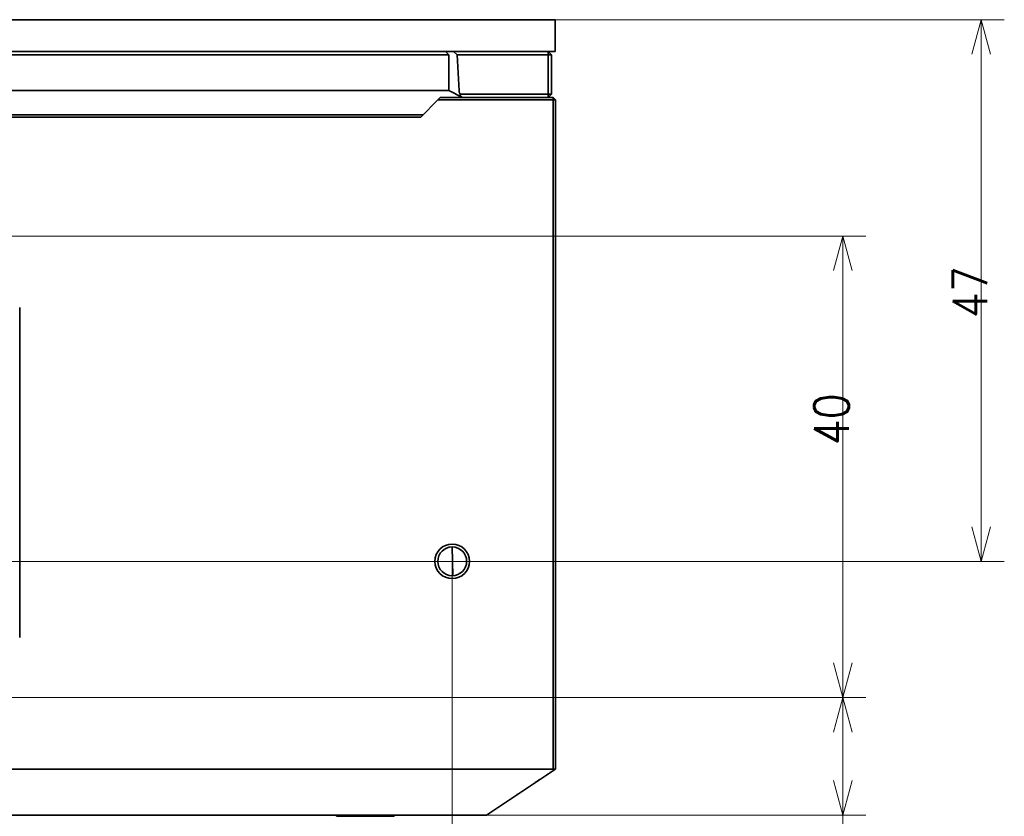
# Model space of a CAD drawing. Header units: millimetres. Extents: x 31 to 1647, y 187 to 975.
# Tile 31 of 151: x 757 to 843, y 257 to 326. Entities that reach past the tile are written whole.
import ezdxf

# ---------------------------------------------------------------- set-up
doc = ezdxf.new("R2010")
doc.units = ezdxf.units.MM
doc.layers.add('1', color=7, linetype='Continuous', true_color=0xffffff)
doc.styles.add('kanji2', font='simplex.shx', dxfattribs={"bigfont": 'bigfont.shx'})
doc.dimstyles.get("Standard").update_dxf_attribs({"dimtxt": 0.18, "dimasz": 0.18, "dimexe": 0.18, "dimexo": 0.0625, "dimgap": 0.09, "dimtad": 0, "dimtih": 1, "dimtoh": 1, "dimdec": 4, "dimzin": 0, "dimdsep": 46, "dimtxsty": 'Standard', "dimcen": 0.09, "dimadec": 0, "dimazin": 0, "dimtfac": 1, "dimtdec": 4, "dimtofl": 0, "dimtmove": 0, "dimatfit": 3, "dimfxl": 1, "dimtolj": 1, "dimtzin": 0, "dimarcsym": 0})

# ---------------------------------------------------------------- blocks, each defined once
blk = doc.blocks.new('_U10')
at = {"layer": '1', "color": 146, "lineweight": 13}
for p, q in [((202.947088, 278.659098), (202.947088, 186.655289)), ((794.947088, 278.659098), (794.947088, 186.655289)), ((202.947088, 188.655289), (205.947085, 189.459137)), ((794.947088, 188.655289), (202.947088, 188.655289)), ((202.947088, 188.655289), (205.947091, 187.851442)), ((794.947088, 188.655289), (791.947085, 189.459137)), ((794.947088, 188.655289), (791.947091, 187.851442))]:
    blk.add_line(p, q, dxfattribs=at)
at = {"layer": '1', "color": 146, "linetype": 'Continuous', "lineweight": 13, "insert": (495.243879, 188.421782), "char_height": 3, "attachment_point": 7, "line_spacing_factor": 0.63253, "style": 'kanji2'}
blk.add_mtext('\\W0.8720;592', dxfattribs=at)
blk = doc.blocks.new('_Open')
at = {"color": 0, "linetype": 'ByBlock', "lineweight": -2}
for p, q in [((-1, 0.166667), (0, 0)), ((-1, -0.166667), (0, 0)), ((0, 0), (-1, 0))]:
    blk.add_line(p, q, dxfattribs=at)
blk = doc.blocks.new('_U19')
at = {"layer": '1', "color": 146, "lineweight": 13}
for p, q in [((650.947088, 266.859098), (830.811008, 266.859098)), ((828.811008, 266.859098), (828.007161, 263.859095)), ((828.811008, 266.859098), (828.811008, 225.915685)), ((828.811008, 266.859098), (829.614856, 263.859101)), ((828.811008, 256.659098), (828.007161, 259.659095)), ((828.811008, 256.659098), (829.614856, 259.659101)), ((797.624191, 256.659098), (830.811008, 256.659098))]:
    blk.add_line(p, q, dxfattribs=at)
at = {"layer": '1', "color": 146, "linetype": 'Continuous', "lineweight": 13, "insert": (829.338516, 226.050685), "char_height": 3, "attachment_point": 7, "rotation": 90, "line_spacing_factor": 0.63253, "style": 'kanji2'}
blk.add_mtext('\\W0.9412;10.2', dxfattribs=at)
blk = doc.blocks.new('_U20')
at = {"layer": '1', "color": 146, "lineweight": 13}
for p, q in [((803.867088, 325.609098), (842.811008, 325.609098)), ((840.811008, 325.609098), (840.007161, 322.609095)), ((840.811008, 278.659098), (840.811008, 325.609098)), ((840.811008, 325.609098), (841.614856, 322.609101)), ((840.811008, 278.659098), (840.007161, 281.659095)), ((840.811008, 278.659098), (841.614856, 281.659101)), ((695.947088, 278.659098), (842.811008, 278.659098))]:
    blk.add_line(p, q, dxfattribs=at)
at = {"layer": '1', "color": 146, "linetype": 'Continuous', "lineweight": 13, "insert": (841.338516, 299.744292), "char_height": 3, "attachment_point": 7, "rotation": 90, "line_spacing_factor": 0.63253, "style": 'kanji2'}
blk.add_mtext('\\W0.8745;47', dxfattribs=at)
blk = doc.blocks.new('_U24')
at = {"layer": '1', "color": 146, "lineweight": 13}
for p, q in [((650.947088, 306.859098), (830.811008, 306.859098)), ((828.811008, 306.859098), (828.007161, 303.859095)), ((828.811008, 266.859098), (828.811008, 306.859098)), ((828.811008, 306.859098), (829.614856, 303.859101)), ((828.811008, 266.859098), (828.007161, 269.859095)), ((828.811008, 266.859098), (829.614856, 269.859101)), ((650.947088, 266.859098), (830.811008, 266.859098))]:
    blk.add_line(p, q, dxfattribs=at)
at = {"layer": '1', "color": 146, "linetype": 'Continuous', "lineweight": 13, "insert": (829.338516, 288.725491), "char_height": 3, "attachment_point": 7, "rotation": 90, "line_spacing_factor": 0.63253, "style": 'kanji2'}
blk.add_mtext('\\W0.8745;40', dxfattribs=at)

msp = doc.modelspace()

# ---------------------------------------------------------------- linework, layer by layer
at = {"layer": '1', "color": 18, "linetype": 'Continuous', "lineweight": 35}
for p, q in [((803.8671, 325.6091), (498.9471, 325.6091)), ((803.8671, 325.6091), (803.8671, 322.8591)), ((803.8671, 322.8591), (194.0271, 322.8591)), ((794.3575, 322.8591), (794.6571, 322.5595)), ((795.3728, 322.5591), (795.0575, 322.8591)), ((803.5571, 322.5591), (803.2571, 322.8591)), ((803.2571, 322.5591), (803.2571, 322.8591)), ((794.6571, 322.5595), (657.0271, 322.5595)), ((794.6571, 319.9329), (794.6571, 322.5595)), ((803.2571, 322.5591), (795.3728, 322.5591)), ((795.5352, 319.4565), (795.3728, 322.5591)), ((803.2571, 322.5591), (803.5571, 322.5591)), ((803.2571, 319.1591), (803.2571, 322.5591)), ((803.5571, 322.5591), (803.5571, 319.1591)), ((794.6629, 319.4591), (657.0271, 319.4591)), ((795.8312, 318.872), (794.6571, 319.4591)), ((792.2171, 317.1691), (793.7071, 318.6591)), ((793.7071, 318.6591), (793.9071, 318.8591)), ((803.6921, 318.6591), (793.7071, 318.6591)), ((793.9071, 318.8591), (803.6921, 318.8591)), ((795.6337, 319.1591), (803.2571, 319.1591)), ((795.8571, 318.8591), (795.8312, 318.872)), ((803.2571, 318.8591), (803.5571, 319.1591)), ((803.2571, 319.1591), (803.2571, 318.8591)), ((803.2571, 319.1591), (803.5571, 319.1591)), ((803.8921, 318.6591), (803.6921, 318.8591)), ((803.6921, 318.6591), (803.6921, 318.8591)), ((803.6921, 318.6591), (803.8921, 318.6591)), ((803.6921, 260.6565), (803.6921, 318.6591)), ((803.8921, 318.6591), (803.8921, 260.6542)), ((792.4071, 317.3591), (658.9771, 317.3591)), ((659.1671, 317.1691), (792.2171, 317.1691)), ((757.4489, 272.0591), (757.4489, 300.6591)), ((794.9949, 277.4097), (794.9295, 279.9087)), ((732.9317, 260.6524), (803.6142, 260.6524)), ((803.8921, 260.6491), (797.9071, 256.6591)), ((803.8921, 260.6542), (803.8921, 260.6491)), ((797.6242, 256.6591), (744.0364, 256.6591)), ((784.9071, 256.6597), (784.9071, 256.5591)), ((784.9071, 256.5591), (789.9071, 256.5591)), ((789.9071, 256.5591), (789.9071, 256.6597)), ((797.9071, 256.6591), (797.6242, 256.6591))]:
    msp.add_line(p, q, dxfattribs=at)
for radius in [1.5, 1.25]:
    msp.add_circle((794.9471, 278.6591), radius, dxfattribs=at)
for centre, major_axis, ratio, start_param, end_param in [((794.1571, 319.9591), (-0.3627, 0.3627), 0.948965, 3.8271602, 3.9008099), ((796.3939, 319.2615), (-0.8164, 0.4082), 0.657316, 0.3568538, 0.8027742), ((796.4633, 319.2268), (0.8285, 0.1291), 0.514921, 3.0002003, 3.7682224), ((803.8971, 261.2654), (-0.6635, -0.4423), 0.639602, 0.7646822, 0.8795369), ((803.7946, 261.197), (0, 0.5638), 0.639602, 2.8533903, 3.4153641)]:
    msp.add_ellipse(centre, major_axis=major_axis, ratio=ratio, start_param=start_param, end_param=end_param, dxfattribs=at)
for points, knots in [([(794.6629, 319.4591), (794.6643, 319.4594), (794.6674, 319.4599), (794.6689, 319.4651), (794.6687, 319.4748), (794.6668, 319.4889), (794.6638, 319.5075), (794.6594, 319.5358), (794.6536, 319.5825), (794.6492, 319.6486), (794.6478, 319.724), (794.6498, 319.8063), (794.6537, 319.8657), (794.6557, 319.8963)], [0, 0, 0, 0, 0.0515646, 0.1102996, 0.1763633, 0.249866, 0.302819, 0.3751628, 0.4998927, 0.6308451, 0.7495168, 0.8710949, 1, 1, 1, 1]), ([(803.5799, 260.441), (803.5765, 260.4387), (803.5316, 260.4088), (803.4436, 260.3501), (803.3064, 260.2586), (803.2018, 260.1889), (803.147, 260.1524)], [0, 0, 0, 0, 0.0274776, 0.3597186, 0.6919596, 1, 1, 1, 1]), ([(803.8527, 260.6229), (803.8382, 260.6132), (803.7998, 260.5875), (803.7568, 260.5589), (803.7303, 260.5412)], [0, 0, 0, 0, 0.4000186, 1, 1, 1, 1]), ([(802.5335, 259.7434), (802.5032, 259.7231), (802.3795, 259.6407), (802.241, 259.5484), (802.1298, 259.4742), (802.1252, 259.4712)], [0, 0, 0, 0, 0.2427396, 0.968903, 1, 1, 1, 1]), ([(800.7615, 258.562), (800.7409, 258.5483), (800.6834, 258.51), (800.6255, 258.4714), (800.5881, 258.4464)], [0, 0, 0, 0, 0.3585307, 1, 1, 1, 1])]:
    msp.add_open_spline(points, degree=3, knots=knots, dxfattribs=at)
msp.add_open_spline([(800.1544, 258.1573), (800.1475, 258.1527), (800.1405, 258.1481), (800.1336, 258.1434)], degree=3, dxfattribs=at)

# ---------------------------------------------------------------- dimensions: what is measured, and where the dimension line sits
at = {"layer": '1', "color": 146, "linetype": 'Continuous', "lineweight": 13}
for base, p1, p2, angle, override, picture, middle in [((840.811008, 278.659098), (803.867088, 325.609098), (695.947088, 278.659098), 90, {"dimtxt": 3, "dimasz": 3, "dimexe": 2, "dimexo": 0, "dimgap": 0.6, "dimtad": 1, "dimtih": 0, "dimtoh": 0, "dimdec": 1, "dimlfac": 1, "dimzin": 8, "dimdsep": 46, "dimlunit": 2, "dimtxsty": 'kanji2', "dimblk1": 'Open', "dimblk2": 'Open', "dimsah": 1, "dimse1": 0, "dimse2": 0, "dimsd1": 0, "dimsd2": 0, "dimclrd": 146, "dimclre": 146, "dimclrt": 146, "dimtol": 0, "dimtm": -0.1, "dimtfac": 0.833333, "dimtdec": 2, "dimtofl": 1, "dimtmove": 0, "dimtzin": 8, "dimlwd": 13, "dimlwe": 13}, '_U20', (840.811008, 302.134098)), ((828.811, 306.8591), (650.9471, 266.8591), (650.9471, 306.8591), 90, {"dimtxt": 3, "dimasz": 3, "dimexe": 2, "dimexo": 0, "dimgap": 0.6, "dimtad": 1, "dimtih": 0, "dimtoh": 0, "dimdec": 3, "dimlfac": 1, "dimzin": 8, "dimdsep": 46, "dimlunit": 2, "dimtxsty": 'kanji2', "dimblk1": 'Open', "dimblk2": 'Open', "dimsah": 1, "dimse1": 0, "dimse2": 0, "dimsd1": 0, "dimsd2": 0, "dimclrd": 146, "dimclre": 146, "dimclrt": 146, "dimtol": 0, "dimtm": -0.1, "dimtfac": 0.833333, "dimtdec": 2, "dimtofl": 1, "dimtmove": 0, "dimtzin": 8, "dimlwd": 13, "dimlwe": 13}, '_U24', (828.811, 291.1153)), ((828.811, 266.8591), (781.6202, 256.6591), (650.9471, 266.8591), 270, {"dimtxt": 3, "dimasz": 3, "dimexe": 2, "dimexo": 0, "dimgap": 0.6, "dimtad": 1, "dimtih": 0, "dimtoh": 0, "dimdec": 1, "dimlfac": 1, "dimzin": 8, "dimdsep": 46, "dimlunit": 2, "dimtxsty": 'kanji2', "dimblk1": 'Open', "dimblk2": 'Open', "dimsah": 1, "dimse1": 0, "dimse2": 0, "dimsd1": 0, "dimsd2": 0, "dimclrd": 146, "dimclre": 146, "dimclrt": 146, "dimtol": 0, "dimtm": -0.1, "dimtfac": 0.833333, "dimtdec": 2, "dimtofl": 1, "dimtmove": 0, "dimtzin": 8, "dimlwd": 13, "dimlwe": 13}, '_U19', (828.811, 231.1153))]:
    dim = msp.add_linear_dim(base=base, p1=p1, p2=p2, angle=angle, dimstyle='Standard', override=override, dxfattribs=at)
    dim.commit()
    dim.dimension.update_dxf_attribs({"geometry": picture, "text_midpoint": middle, "dimtype": 160})
dim = msp.add_linear_dim(base=(202.9471, 188.6553), p1=(794.9471, 278.6591), p2=(202.9471, 278.6591), dimstyle='Standard', override={"dimtxt": 3, "dimasz": 3, "dimexe": 2, "dimexo": 0, "dimgap": 0.6, "dimtad": 1, "dimtih": 1, "dimtoh": 0, "dimdec": 1, "dimlfac": 1, "dimzin": 8, "dimdsep": 46, "dimlunit": 2, "dimtxsty": 'kanji2', "dimblk1": 'Open', "dimblk2": 'Open', "dimsah": 1, "dimse1": 0, "dimse2": 0, "dimsd1": 0, "dimsd2": 0, "dimclrd": 146, "dimclre": 146, "dimclrt": 146, "dimtol": 0, "dimtm": -0.1, "dimtfac": 0.833333, "dimtdec": 2, "dimtofl": 1, "dimtmove": 0, "dimtzin": 8, "dimlwd": 13, "dimlwe": 13}, dxfattribs=at)
dim.commit()
dim.dimension.update_dxf_attribs({"geometry": '_U10', "text_midpoint": (498.9471, 188.6553), "dimtype": 160})

doc.saveas('drawing.dxf')
